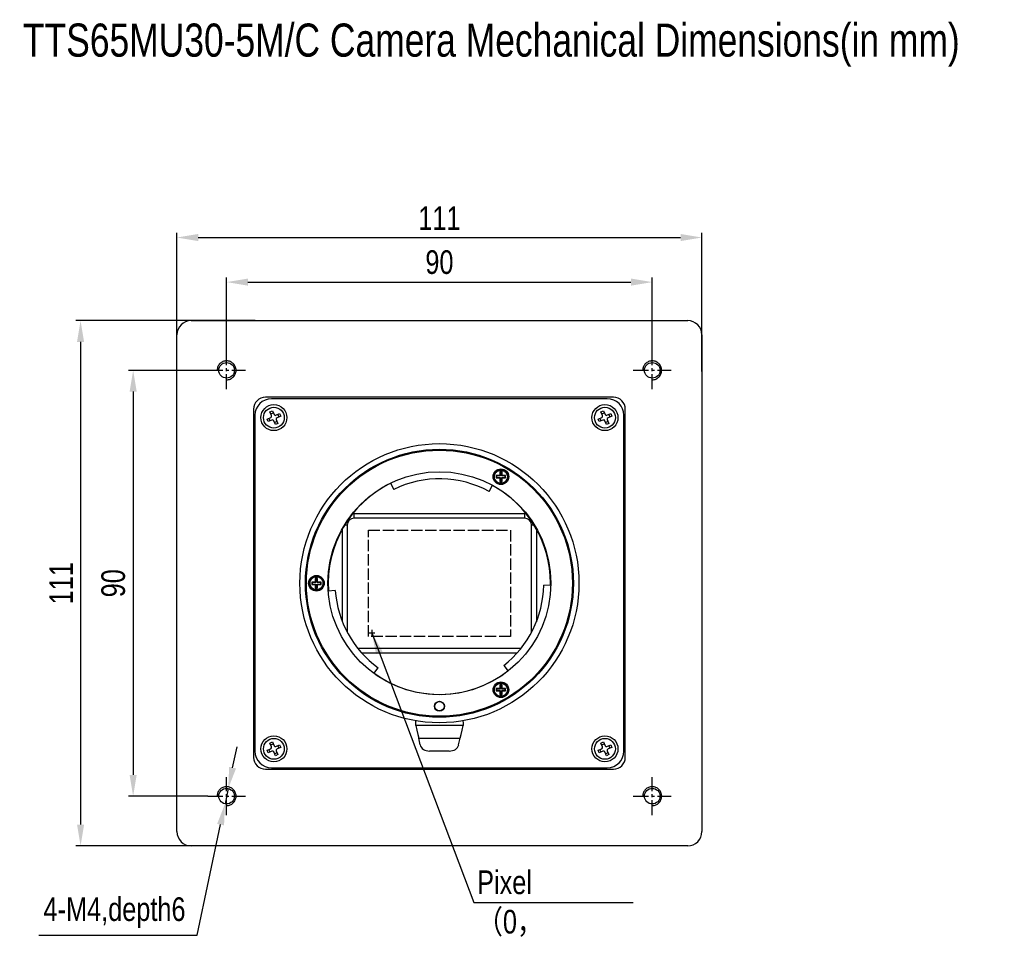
# Model space of a CAD drawing. Header units: millimetres. Extents: x 0 to 15005, y 0 to 1554.
# Tile 2 of 9: x 14469 to 14677, y 1361 to 1554. Entities that reach past the tile are written whole.
import ezdxf

# ---------------------------------------------------------------- set-up
doc = ezdxf.new("R2010")
doc.units = ezdxf.units.MM
for name, pattern in [('ACAD_ISO02W100', [15, 12, -3]), ('CENTER', [50.8, 31.75, -6.35, 6.35, -6.35]), ('CENTER2', [28.575, 19.05, -3.175, 3.175, -3.175])]:
    doc.linetypes.add(name, pattern=pattern)
doc.layers.get('0').update_dxf_attribs({"lineweight": 15})
for name, color, linetype, lineweight in [('粗实线', 7, 'Continuous', 50), ('细实线', 3, 'Continuous', 25), ('细点画线', 1, 'CENTER2', 25), ('细虚线', 2, 'ACAD_ISO02W100', 25)]:
    doc.layers.add(name, color=color, linetype=linetype, lineweight=lineweight)
doc.styles.add('iTek', font='txt', dxfattribs={"width": 0.8, "height": 5})
doc.dimstyles.new('iTek', dxfattribs={"dimscale": 0, "dimtxt": 5, "dimasz": 4.5, "dimexe": 1, "dimexo": 0, "dimgap": 1.5, "dimtad": 1, "dimtoh": 1, "dimdsep": 46, "dimtxsty": 'iTek', "dimcen": 4, "dimclrd": 256, "dimclre": 256, "dimclrt": 256, "dimazin": 2, "dimtfac": 1, "dimtmove": 0, "dimatfit": 3, "dimfxl": 1, "dimlwd": -1, "dimlwe": -1, "dimarcsym": 0})

# ---------------------------------------------------------------- blocks, each defined once
blk = doc.blocks.new('*D117')
at = {"layer": 'Defpoints', "color": 0, "linetype": 'CENTER'}
for p in [(14603.02, 1498.72), (14513.02, 1484.07), (14603.02, 1484.07)]:
    blk.add_point(p, dxfattribs=at)
at = {"layer": '细实线'}
for p, q in [((14513.02, 1484.07), (14513.02, 1499.72)), ((14603.02, 1484.07), (14603.02, 1499.72)), ((14517.52, 1498.72), (14598.52, 1498.72))]:
    blk.add_line(p, q, dxfattribs=at)
at = {"layer": '细实线', "linetype": 'CENTER'}
for points in [[(14517.52, 1499.47), (14517.52, 1497.97), (14513.02, 1498.72)], [(14598.52, 1499.47), (14598.52, 1497.97), (14603.02, 1498.72)]]:
    blk.add_solid(points, dxfattribs=at)
at = {"layer": '细实线', "linetype": 'CENTER', "insert": (14558.02, 1502.91), "char_height": 5, "attachment_point": 5, "style": 'iTek'}
blk.add_mtext('90', dxfattribs=at)
blk = doc.blocks.new('*D118')
at = {"layer": 'Defpoints', "color": 0, "linetype": 'CENTER'}
for p in [(14509.02, 1480.07), (14493.26, 1390.07), (14509.02, 1390.07)]:
    blk.add_point(p, dxfattribs=at)
at = {"layer": '细实线'}
for p, q in [((14509.02, 1480.07), (14492.26, 1480.07)), ((14493.26, 1475.57), (14493.26, 1394.57)), ((14509.02, 1390.07), (14492.26, 1390.07))]:
    blk.add_line(p, q, dxfattribs=at)
at = {"layer": '细实线', "linetype": 'CENTER'}
for points in [[(14492.51, 1475.57), (14494.01, 1475.57), (14493.26, 1480.07)], [(14492.51, 1394.57), (14494.01, 1394.57), (14493.26, 1390.07)]]:
    blk.add_solid(points, dxfattribs=at)
at = {"layer": '细实线', "linetype": 'CENTER', "insert": (14489.07, 1435.07), "char_height": 5, "attachment_point": 5, "rotation": 90, "style": 'iTek'}
blk.add_mtext('90', dxfattribs=at)
blk = doc.blocks.new('*D119')
at = {"layer": 'Defpoints', "color": 0, "linetype": 'CENTER'}
for p in [(14613.52, 1508.14), (14502.52, 1483.73), (14613.52, 1479.83)]:
    blk.add_point(p, dxfattribs=at)
at = {"layer": '细实线'}
for p, q in [((14502.52, 1483.73), (14502.52, 1509.14)), ((14507.02, 1508.14), (14609.02, 1508.14)), ((14613.52, 1479.83), (14613.52, 1509.14))]:
    blk.add_line(p, q, dxfattribs=at)
at = {"layer": '细实线', "linetype": 'CENTER'}
for points in [[(14507.02, 1508.89), (14507.02, 1507.39), (14502.52, 1508.14)], [(14609.02, 1508.89), (14609.02, 1507.39), (14613.52, 1508.14)]]:
    blk.add_solid(points, dxfattribs=at)
at = {"layer": '细实线', "linetype": 'CENTER', "insert": (14558.02, 1512.23), "char_height": 5, "attachment_point": 5, "style": 'iTek'}
blk.add_mtext('111', dxfattribs=at)
blk = doc.blocks.new('*D120')
at = {"layer": 'Defpoints', "color": 0, "linetype": 'CENTER'}
for p in [(14519.03, 1490.57), (14482.14, 1379.57), (14509.79, 1379.57)]:
    blk.add_point(p, dxfattribs=at)
at = {"layer": '细实线'}
for p, q in [((14519.03, 1490.57), (14481.14, 1490.57)), ((14482.14, 1486.07), (14482.14, 1384.07)), ((14509.79, 1379.57), (14481.14, 1379.57))]:
    blk.add_line(p, q, dxfattribs=at)
at = {"layer": '细实线', "linetype": 'CENTER'}
for points in [[(14481.39, 1486.07), (14482.89, 1486.07), (14482.14, 1490.57)], [(14481.39, 1384.07), (14482.89, 1384.07), (14482.14, 1379.57)]]:
    blk.add_solid(points, dxfattribs=at)
at = {"layer": '细实线', "linetype": 'CENTER', "insert": (14478.05, 1435.07), "char_height": 5, "attachment_point": 5, "rotation": 90, "style": 'iTek'}
blk.add_mtext('111', dxfattribs=at)
blk = doc.blocks.new('*D106')
at = {"layer": 'Defpoints', "color": 0, "linetype": 'CENTER'}
for p in [(14513.36, 1391.69), (14512.68, 1388.46)]:
    blk.add_point(p, dxfattribs=at)
at = {"layer": '细实线'}
for p, q in [((14514.29, 1396.09), (14515.22, 1400.49)), ((14513.36, 1391.69), (14512.68, 1388.46)), ((14506.81, 1360.66), (14511.75, 1384.06)), ((14473.33, 1360.66), (14506.81, 1360.66))]:
    blk.add_line(p, q, dxfattribs=at)
at = {"layer": '细实线', "linetype": 'CENTER'}
for points in [[(14513.56, 1396.25), (14515.02, 1395.94), (14513.36, 1391.69)], [(14511.02, 1384.21), (14512.48, 1383.9), (14512.68, 1388.46)]]:
    blk.add_solid(points, dxfattribs=at)
at = {"layer": '细实线', "linetype": 'CENTER', "insert": (14489.32, 1365.44), "char_height": 5, "attachment_point": 5, "style": 'iTek'}
blk.add_mtext('4-M4,depth6', dxfattribs=at)

msp = doc.modelspace()

# ---------------------------------------------------------------- linework, layer by layer
at = {"color": 7, "linetype": 'Continuous', "lineweight": 30}
for p, q in [((14505.52, 1490.573), (14610.52, 1490.573)), ((14502.52, 1382.573), (14502.52, 1487.573)), ((14613.52, 1487.573), (14613.52, 1382.573)), ((14594.82, 1474.373), (14521.22, 1474.373)), ((14593.52, 1474.073), (14522.52, 1474.073)), ((14518.72, 1471.873), (14518.72, 1398.273)), ((14519.02, 1470.573), (14519.02, 1399.573)), ((14521.574, 1469.765), (14522.363, 1470.106)), ((14522.201, 1469.404), (14521.971, 1469.937)), ((14522.179, 1471.29), (14522.712, 1471.52)), ((14522.52, 1470.5), (14522.179, 1471.29)), ((14522.351, 1470.892), (14522.883, 1471.122)), ((14522.712, 1471.52), (14523.052, 1470.73)), ((14523.447, 1470.574), (14524.236, 1470.914)), ((14524.466, 1470.382), (14523.677, 1470.041)), ((14523.839, 1470.743), (14524.069, 1470.21)), ((14524.236, 1470.914), (14524.466, 1470.382)), ((14591.574, 1469.765), (14592.363, 1470.106)), ((14592.201, 1469.404), (14591.971, 1469.937)), ((14592.179, 1471.29), (14592.712, 1471.52)), ((14592.52, 1470.5), (14592.179, 1471.29)), ((14592.351, 1470.892), (14592.883, 1471.122)), ((14592.712, 1471.52), (14593.052, 1470.73)), ((14593.447, 1470.574), (14594.236, 1470.914)), ((14594.466, 1470.382), (14593.677, 1470.041)), ((14593.839, 1470.743), (14594.069, 1470.21)), ((14594.236, 1470.914), (14594.466, 1470.382)), ((14597.02, 1399.573), (14597.02, 1470.573)), ((14597.32, 1398.273), (14597.32, 1471.873)), ((14521.804, 1469.233), (14521.574, 1469.765)), ((14522.593, 1469.573), (14521.804, 1469.233)), ((14523.328, 1468.627), (14522.987, 1469.417)), ((14523.689, 1469.255), (14523.157, 1469.025)), ((14523.861, 1468.857), (14523.328, 1468.627)), ((14523.52, 1469.647), (14523.861, 1468.857)), ((14591.804, 1469.233), (14591.574, 1469.765)), ((14592.593, 1469.573), (14591.804, 1469.233)), ((14593.328, 1468.627), (14592.987, 1469.417)), ((14593.689, 1469.255), (14593.157, 1469.025)), ((14593.861, 1468.857), (14593.328, 1468.627)), ((14593.52, 1469.647), (14593.861, 1468.857)), ((14570.77, 1457.84), (14570.02, 1457.84)), ((14570.02, 1457.84), (14570.02, 1457.34)), ((14570.02, 1457.84), (14570.108, 1457.752)), ((14570.02, 1457.34), (14570.108, 1457.428)), ((14570.108, 1457.752), (14570.108, 1457.428)), ((14570.858, 1457.752), (14570.108, 1457.752)), ((14570.108, 1457.428), (14570.858, 1457.428)), ((14570.77, 1458.59), (14570.77, 1457.84)), ((14571.27, 1458.59), (14570.77, 1458.59)), ((14570.77, 1458.59), (14570.858, 1458.502)), ((14570.858, 1457.752), (14570.77, 1457.84)), ((14570.77, 1457.34), (14570.858, 1457.428)), ((14570.858, 1458.502), (14570.858, 1457.752)), ((14571.182, 1458.502), (14570.858, 1458.502)), ((14570.858, 1457.428), (14570.858, 1456.678)), ((14571.27, 1458.59), (14571.182, 1458.502)), ((14571.182, 1457.752), (14571.182, 1458.502)), ((14571.27, 1457.84), (14571.182, 1457.752)), ((14571.932, 1457.752), (14571.182, 1457.752)), ((14571.182, 1456.678), (14571.182, 1457.428)), ((14571.27, 1457.34), (14571.182, 1457.428)), ((14571.182, 1457.428), (14571.932, 1457.428)), ((14571.27, 1457.84), (14571.27, 1458.59)), ((14572.02, 1457.84), (14571.27, 1457.84)), ((14572.02, 1457.84), (14571.932, 1457.752)), ((14571.932, 1457.428), (14571.932, 1457.752)), ((14572.02, 1457.34), (14571.932, 1457.428)), ((14572.02, 1457.34), (14572.02, 1457.84)), ((14547.69, 1456.254), (14548.347, 1454.905)), ((14568.548, 1454.465), (14569.264, 1455.783)), ((14570.02, 1457.34), (14570.77, 1457.34)), ((14570.77, 1457.34), (14570.77, 1456.59)), ((14570.77, 1456.59), (14570.858, 1456.678)), ((14570.77, 1456.59), (14571.27, 1456.59)), ((14570.858, 1456.678), (14571.182, 1456.678)), ((14571.27, 1456.59), (14571.182, 1456.678)), ((14571.27, 1456.59), (14571.27, 1457.34)), ((14571.27, 1457.34), (14572.02, 1457.34)), ((14539.71, 1449.804), (14540.02, 1449.823)), ((14540.02, 1449.823), (14576.02, 1449.823)), ((14576.02, 1449.823), (14576.33, 1449.804)), ((14538.52, 1447.323), (14538.52, 1424.748)), ((14576.02, 1448.823), (14540.02, 1448.823)), ((14577.52, 1424.748), (14577.52, 1447.323)), ((14537.52, 1426.912), (14537.52, 1446.563)), ((14578.52, 1446.563), (14578.52, 1426.912)), ((14531.77, 1435.323), (14531.02, 1435.323)), ((14531.02, 1435.323), (14531.02, 1434.823)), ((14531.02, 1435.323), (14531.108, 1435.235)), ((14531.02, 1434.823), (14531.108, 1434.912)), ((14531.02, 1434.823), (14531.77, 1434.823)), ((14531.108, 1435.235), (14531.108, 1434.912)), ((14531.858, 1435.235), (14531.108, 1435.235)), ((14531.108, 1434.912), (14531.858, 1434.912)), ((14531.77, 1436.073), (14531.77, 1435.323)), ((14532.27, 1436.073), (14531.77, 1436.073)), ((14531.77, 1436.073), (14531.858, 1435.985)), ((14531.858, 1435.235), (14531.77, 1435.323)), ((14531.77, 1434.823), (14531.858, 1434.912)), ((14531.77, 1434.823), (14531.77, 1434.073)), ((14532.182, 1435.985), (14531.858, 1435.985)), ((14531.858, 1435.985), (14531.858, 1435.235)), ((14531.858, 1434.912), (14531.858, 1434.162)), ((14532.27, 1436.073), (14532.182, 1435.985)), ((14532.182, 1435.235), (14532.182, 1435.985)), ((14532.27, 1435.323), (14532.182, 1435.235)), ((14532.932, 1435.235), (14532.182, 1435.235)), ((14532.27, 1434.823), (14532.182, 1434.912)), ((14532.182, 1434.912), (14532.932, 1434.912)), ((14532.182, 1434.162), (14532.182, 1434.912)), ((14532.27, 1435.323), (14532.27, 1436.073)), ((14533.02, 1435.323), (14532.27, 1435.323)), ((14532.27, 1434.073), (14532.27, 1434.823)), ((14532.27, 1434.823), (14533.02, 1434.823)), ((14533.02, 1435.323), (14532.932, 1435.235)), ((14532.932, 1434.912), (14532.932, 1435.235)), ((14533.02, 1434.823), (14532.932, 1434.912)), ((14533.02, 1434.823), (14533.02, 1435.323)), ((14581.581, 1434.621), (14580.081, 1434.65)), ((14581.516, 1434.622), (14581.52, 1435.073)), ((14531.77, 1434.073), (14531.858, 1434.162)), ((14531.77, 1434.073), (14532.27, 1434.073)), ((14531.858, 1434.162), (14532.182, 1434.162)), ((14532.27, 1434.073), (14532.182, 1434.162)), ((14536.009, 1433.534), (14534.512, 1433.43)), ((14540.763, 1421.323), (14575.277, 1421.323)), ((14574.43, 1420.323), (14541.61, 1420.323)), ((14544.169, 1416.009), (14545.072, 1417.207)), ((14571.625, 1417.702), (14572.528, 1416.504)), ((14570.77, 1412.807), (14570.02, 1412.807)), ((14570.02, 1412.807), (14570.02, 1412.307)), ((14570.02, 1412.807), (14570.108, 1412.719)), ((14570.02, 1412.307), (14570.108, 1412.395)), ((14570.02, 1412.307), (14570.77, 1412.307)), ((14570.858, 1412.719), (14570.108, 1412.719)), ((14570.108, 1412.719), (14570.108, 1412.395)), ((14570.108, 1412.395), (14570.858, 1412.395)), ((14570.77, 1413.557), (14570.77, 1412.807)), ((14571.27, 1413.557), (14570.77, 1413.557)), ((14570.77, 1413.557), (14570.858, 1413.469)), ((14570.858, 1412.719), (14570.77, 1412.807)), ((14570.77, 1412.307), (14570.858, 1412.395)), ((14570.77, 1412.307), (14570.77, 1411.557)), ((14570.77, 1411.557), (14570.858, 1411.645)), ((14570.77, 1411.557), (14571.27, 1411.557)), ((14570.858, 1413.469), (14570.858, 1412.719)), ((14571.182, 1413.469), (14570.858, 1413.469)), ((14570.858, 1412.395), (14570.858, 1411.645)), ((14570.858, 1411.645), (14571.182, 1411.645)), ((14571.27, 1413.557), (14571.182, 1413.469)), ((14571.182, 1412.719), (14571.182, 1413.469)), ((14571.27, 1412.807), (14571.182, 1412.719)), ((14571.932, 1412.719), (14571.182, 1412.719)), ((14571.27, 1412.307), (14571.182, 1412.395)), ((14571.182, 1412.395), (14571.932, 1412.395)), ((14571.182, 1411.645), (14571.182, 1412.395)), ((14571.27, 1411.557), (14571.182, 1411.645)), ((14571.27, 1412.807), (14571.27, 1413.557)), ((14572.02, 1412.807), (14571.27, 1412.807)), ((14571.27, 1411.557), (14571.27, 1412.307)), ((14571.27, 1412.307), (14572.02, 1412.307)), ((14572.02, 1412.807), (14571.932, 1412.719)), ((14571.932, 1412.395), (14571.932, 1412.719)), ((14572.02, 1412.307), (14571.932, 1412.395)), ((14572.02, 1412.307), (14572.02, 1412.807)), ((14553.02, 1405.573), (14553.038, 1405.997)), ((14553.02, 1404.988), (14553.02, 1405.573)), ((14563.002, 1405.997), (14563.02, 1405.573)), ((14563.02, 1405.573), (14563.02, 1404.988)), ((14522.179, 1401.29), (14522.712, 1401.52)), ((14522.52, 1400.5), (14522.179, 1401.29)), ((14522.712, 1401.52), (14523.052, 1400.73)), ((14553.952, 1400.914), (14553.631, 1402.319)), ((14562.088, 1400.914), (14562.409, 1402.319)), ((14592.179, 1401.29), (14592.712, 1401.52)), ((14592.52, 1400.5), (14592.179, 1401.29)), ((14592.712, 1401.52), (14593.052, 1400.73)), ((14521.574, 1399.765), (14522.363, 1400.106)), ((14521.804, 1399.233), (14521.574, 1399.765)), ((14522.593, 1399.573), (14521.804, 1399.233)), ((14522.201, 1399.404), (14521.971, 1399.937)), ((14522.351, 1400.892), (14522.883, 1401.122)), ((14523.328, 1398.627), (14522.987, 1399.417)), ((14523.689, 1399.255), (14523.157, 1399.025)), ((14523.447, 1400.574), (14524.236, 1400.914)), ((14523.52, 1399.647), (14523.861, 1398.857)), ((14524.466, 1400.382), (14523.677, 1400.041)), ((14523.839, 1400.743), (14524.069, 1400.21)), ((14524.236, 1400.914), (14524.466, 1400.382)), ((14560.103, 1399.593), (14555.937, 1399.593)), ((14591.574, 1399.765), (14592.363, 1400.106)), ((14591.804, 1399.233), (14591.574, 1399.765)), ((14592.593, 1399.573), (14591.804, 1399.233)), ((14592.201, 1399.404), (14591.971, 1399.937)), ((14592.351, 1400.892), (14592.883, 1401.122)), ((14593.328, 1398.627), (14592.987, 1399.417)), ((14593.689, 1399.255), (14593.157, 1399.025)), ((14593.447, 1400.574), (14594.236, 1400.914)), ((14593.52, 1399.647), (14593.861, 1398.857)), ((14594.466, 1400.382), (14593.677, 1400.041)), ((14593.839, 1400.743), (14594.069, 1400.21)), ((14594.236, 1400.914), (14594.466, 1400.382)), ((14523.861, 1398.857), (14523.328, 1398.627)), ((14593.861, 1398.857), (14593.328, 1398.627)), ((14521.22, 1395.773), (14594.82, 1395.773)), ((14522.52, 1396.073), (14593.52, 1396.073)), ((14610.52, 1379.573), (14505.52, 1379.573))]:
    msp.add_line(p, q, dxfattribs=at)
at = {"color": 7, "linetype": 'Continuous', "lineweight": 30, "flags": 128}
for points in [[(14553.02, 1404.988), (14553.236, 1404.043), (14553.443, 1403.139), (14553.631, 1402.319)], [(14562.409, 1402.319), (14562.597, 1403.139), (14562.804, 1404.043), (14563.02, 1404.988)]]:
    msp.add_lwpolyline(points, dxfattribs=at)
at = {"color": 7, "linetype": 'Continuous', "lineweight": 30}
for centre, radius in [((14513.02, 1480.073), 1.65), ((14603.02, 1480.073), 1.65), ((14523.02, 1470.073), 2.75), ((14523.02, 1470.073), 2.2), ((14593.02, 1470.073), 2.75), ((14593.02, 1470.073), 2.2), ((14558.02, 1435.073), 29.5), ((14558.02, 1435.073), 28.325), ((14558.02, 1435.073), 28.125), ((14558.02, 1435.073), 23.565), ((14571.02, 1457.59), 1.65), ((14571.02, 1457.59), 1.459), ((14532.02, 1435.073), 1.65), ((14532.02, 1435.073), 1.459), ((14571.02, 1412.557), 1.65), ((14571.02, 1412.557), 1.459), ((14558.02, 1409.073), 1.05), ((14558.02, 1409.073), 1), ((14523.02, 1400.073), 2.75), ((14523.02, 1400.073), 2.2), ((14593.02, 1400.073), 2.75), ((14593.02, 1400.073), 2.2), ((14513.02, 1390.073), 1.65), ((14603.02, 1390.073), 1.65)]:
    msp.add_circle(centre, radius, dxfattribs=at)
for centre, radius, start, end in [((14505.52, 1487.573), 3, 90, 180), ((14610.52, 1487.573), 3, 0, 90), ((14521.22, 1471.873), 2.5, 90, 180), ((14522.52, 1470.573), 3.5, 90, 180), ((14593.52, 1470.573), 3.5, 0, 90), ((14594.82, 1471.873), 2.5, 0, 90), ((14522.244, 1470.381), 0.3, 293.34717, 23.34717), ((14523.328, 1470.849), 0.3, 203.34717, 293.34717), ((14523.795, 1469.766), 0.3, 113.34717, 203.34717), ((14592.244, 1470.381), 0.3, 293.34717, 23.34717), ((14593.328, 1470.849), 0.3, 203.34717, 293.34717), ((14593.795, 1469.766), 0.3, 113.34717, 203.34717), ((14522.712, 1469.298), 0.3, 23.34717, 113.34717), ((14592.712, 1469.298), 0.3, 23.34717, 113.34717), ((14558.02, 1435.073), 23.5, 116, 184), ((14558.02, 1435.073), 22.065, 61.5, 116), ((14558.02, 1435.073), 23.5, 0, 61.5), ((14540.02, 1447.323), 1.5, 90, 180), ((14576.02, 1447.323), 1.5, 0, 90), ((14558.02, 1435.073), 22.065, 308.06799, 358.9), ((14558.02, 1435.073), 22.065, 184, 234.06799), ((14558.02, 1435.073), 23.5, 234.00277, 308.00277), ((14522.52, 1399.573), 3.5, 180, 270), ((14522.244, 1400.381), 0.3, 293.34717, 23.34717), ((14522.712, 1399.298), 0.3, 23.34717, 113.34717), ((14523.328, 1400.849), 0.3, 203.34717, 293.34717), ((14523.795, 1399.766), 0.3, 113.34717, 203.34717), ((14592.244, 1400.381), 0.3, 293.34717, 23.34717), ((14592.712, 1399.298), 0.3, 23.34717, 113.34717), ((14593.328, 1400.849), 0.3, 203.34717, 293.34717), ((14593.795, 1399.766), 0.3, 113.34717, 203.34717), ((14593.52, 1399.573), 3.5, 270, 0), ((14521.22, 1398.273), 2.5, 180, 270), ((14594.82, 1398.273), 2.5, 270, 0), ((14505.52, 1382.573), 3, 180, 270), ((14610.52, 1382.573), 3, 270, 0)]:
    msp.add_arc(centre, radius, start, end, dxfattribs=at)
for centre, start_param, end_param in [((14555.937, 1401.203), 3.3220863, 4.712389), ((14560.103, 1401.203), 4.712389, 6.1026917)]:
    msp.add_ellipse(centre, major_axis=(2.018, 0), ratio=0.7977453, start_param=start_param, end_param=end_param, dxfattribs=at)
at = {"layer": '粗实线', "lineweight": 30}
for p, q in [((14505.52, 1490.573), (14610.52, 1490.573)), ((14502.52, 1382.573), (14502.52, 1487.573)), ((14613.52, 1487.573), (14613.52, 1382.573)), ((14594.82, 1474.373), (14521.22, 1474.373)), ((14593.52, 1474.073), (14522.52, 1474.073)), ((14518.72, 1471.873), (14518.72, 1398.273)), ((14519.02, 1470.573), (14519.02, 1399.573)), ((14521.574, 1469.765), (14522.363, 1470.106)), ((14522.201, 1469.404), (14521.971, 1469.937)), ((14522.179, 1471.29), (14522.712, 1471.52)), ((14522.52, 1470.5), (14522.179, 1471.29)), ((14522.351, 1470.892), (14522.883, 1471.122)), ((14522.712, 1471.52), (14523.052, 1470.73)), ((14523.447, 1470.574), (14524.236, 1470.914)), ((14524.466, 1470.382), (14523.677, 1470.041)), ((14523.839, 1470.743), (14524.069, 1470.21)), ((14524.236, 1470.914), (14524.466, 1470.382)), ((14591.574, 1469.765), (14592.363, 1470.106)), ((14592.201, 1469.404), (14591.971, 1469.937)), ((14592.179, 1471.29), (14592.712, 1471.52)), ((14592.52, 1470.5), (14592.179, 1471.29)), ((14592.351, 1470.892), (14592.883, 1471.122)), ((14592.712, 1471.52), (14593.052, 1470.73)), ((14593.447, 1470.574), (14594.236, 1470.914)), ((14594.466, 1470.382), (14593.677, 1470.041)), ((14593.839, 1470.743), (14594.069, 1470.21)), ((14594.236, 1470.914), (14594.466, 1470.382)), ((14597.02, 1399.573), (14597.02, 1470.573)), ((14597.32, 1398.273), (14597.32, 1471.873)), ((14521.804, 1469.233), (14521.574, 1469.765)), ((14522.593, 1469.573), (14521.804, 1469.233)), ((14523.328, 1468.627), (14522.987, 1469.417)), ((14523.689, 1469.255), (14523.157, 1469.025)), ((14523.861, 1468.857), (14523.328, 1468.627)), ((14523.52, 1469.647), (14523.861, 1468.857)), ((14591.804, 1469.233), (14591.574, 1469.765)), ((14592.593, 1469.573), (14591.804, 1469.233)), ((14593.328, 1468.627), (14592.987, 1469.417)), ((14593.689, 1469.255), (14593.157, 1469.025)), ((14593.861, 1468.857), (14593.328, 1468.627)), ((14593.52, 1469.647), (14593.861, 1468.857)), ((14570.77, 1457.84), (14570.02, 1457.84)), ((14570.02, 1457.84), (14570.02, 1457.34)), ((14570.02, 1457.84), (14570.108, 1457.752)), ((14570.02, 1457.34), (14570.108, 1457.428)), ((14570.858, 1457.752), (14570.108, 1457.752)), ((14570.108, 1457.752), (14570.108, 1457.428)), ((14570.108, 1457.428), (14570.858, 1457.428)), ((14570.77, 1458.59), (14570.77, 1457.84)), ((14571.27, 1458.59), (14570.77, 1458.59)), ((14570.77, 1458.59), (14570.858, 1458.502)), ((14570.858, 1457.752), (14570.77, 1457.84)), ((14570.77, 1457.34), (14570.858, 1457.428)), ((14571.182, 1458.502), (14570.858, 1458.502)), ((14570.858, 1458.502), (14570.858, 1457.752)), ((14570.858, 1457.428), (14570.858, 1456.678)), ((14571.27, 1458.59), (14571.182, 1458.502)), ((14571.182, 1457.752), (14571.182, 1458.502)), ((14571.27, 1457.84), (14571.182, 1457.752)), ((14571.932, 1457.752), (14571.182, 1457.752)), ((14571.27, 1457.34), (14571.182, 1457.428)), ((14571.182, 1457.428), (14571.932, 1457.428)), ((14571.182, 1456.678), (14571.182, 1457.428)), ((14571.27, 1457.84), (14571.27, 1458.59)), ((14572.02, 1457.84), (14571.27, 1457.84)), ((14572.02, 1457.84), (14571.932, 1457.752)), ((14571.932, 1457.428), (14571.932, 1457.752)), ((14572.02, 1457.34), (14571.932, 1457.428)), ((14572.02, 1457.34), (14572.02, 1457.84)), ((14547.69, 1456.254), (14548.347, 1454.905)), ((14568.548, 1454.465), (14569.264, 1455.783)), ((14570.02, 1457.34), (14570.77, 1457.34)), ((14570.77, 1457.34), (14570.77, 1456.59)), ((14570.77, 1456.59), (14570.858, 1456.678)), ((14570.77, 1456.59), (14571.27, 1456.59)), ((14570.858, 1456.678), (14571.182, 1456.678)), ((14571.27, 1456.59), (14571.182, 1456.678)), ((14571.27, 1456.59), (14571.27, 1457.34)), ((14571.27, 1457.34), (14572.02, 1457.34)), ((14539.71, 1449.804), (14540.02, 1449.823)), ((14540.02, 1449.823), (14576.02, 1449.823)), ((14540.02, 1448.823), (14540.02, 1449.823)), ((14576.02, 1449.823), (14576.33, 1449.804)), ((14576.02, 1449.823), (14576.02, 1448.823)), ((14538.52, 1447.323), (14537.965, 1447.323)), ((14538.52, 1447.323), (14538.52, 1424.748)), ((14576.02, 1448.823), (14540.02, 1448.823)), ((14577.52, 1424.748), (14577.52, 1447.323)), ((14578.075, 1447.323), (14577.52, 1447.323)), ((14537.52, 1426.912), (14537.52, 1446.563)), ((14578.52, 1446.563), (14578.52, 1426.912)), ((14531.77, 1435.323), (14531.02, 1435.323)), ((14531.02, 1435.323), (14531.02, 1434.823)), ((14531.02, 1435.323), (14531.108, 1435.235)), ((14531.02, 1434.823), (14531.108, 1434.912)), ((14531.02, 1434.823), (14531.77, 1434.823)), ((14531.858, 1435.235), (14531.108, 1435.235)), ((14531.108, 1435.235), (14531.108, 1434.912)), ((14531.108, 1434.912), (14531.858, 1434.912)), ((14531.77, 1436.073), (14531.77, 1435.323)), ((14532.27, 1436.073), (14531.77, 1436.073)), ((14531.77, 1436.073), (14531.858, 1435.985)), ((14531.858, 1435.235), (14531.77, 1435.323)), ((14531.77, 1434.823), (14531.858, 1434.912)), ((14531.77, 1434.823), (14531.77, 1434.073)), ((14531.858, 1435.985), (14531.858, 1435.235)), ((14532.182, 1435.985), (14531.858, 1435.985)), ((14531.858, 1434.912), (14531.858, 1434.162)), ((14532.27, 1436.073), (14532.182, 1435.985)), ((14532.182, 1435.235), (14532.182, 1435.985)), ((14532.27, 1435.323), (14532.182, 1435.235)), ((14532.932, 1435.235), (14532.182, 1435.235)), ((14532.27, 1434.823), (14532.182, 1434.912)), ((14532.182, 1434.912), (14532.932, 1434.912)), ((14532.182, 1434.162), (14532.182, 1434.912)), ((14532.27, 1435.323), (14532.27, 1436.073)), ((14533.02, 1435.323), (14532.27, 1435.323)), ((14532.27, 1434.073), (14532.27, 1434.823)), ((14532.27, 1434.823), (14533.02, 1434.823)), ((14533.02, 1435.323), (14532.932, 1435.235)), ((14532.932, 1434.912), (14532.932, 1435.235)), ((14533.02, 1434.823), (14532.932, 1434.912)), ((14533.02, 1434.823), (14533.02, 1435.323)), ((14581.581, 1434.621), (14580.081, 1434.65)), ((14581.516, 1434.622), (14581.52, 1435.073)), ((14531.77, 1434.073), (14531.858, 1434.162)), ((14531.77, 1434.073), (14532.27, 1434.073)), ((14531.858, 1434.162), (14532.182, 1434.162)), ((14532.27, 1434.073), (14532.182, 1434.162)), ((14536.009, 1433.534), (14534.512, 1433.43)), ((14540.763, 1421.323), (14575.277, 1421.323)), ((14574.43, 1420.323), (14541.61, 1420.323)), ((14544.169, 1416.009), (14545.072, 1417.207)), ((14571.625, 1417.702), (14572.528, 1416.504)), ((14570.77, 1412.807), (14570.02, 1412.807)), ((14570.02, 1412.807), (14570.02, 1412.307)), ((14570.02, 1412.807), (14570.108, 1412.719)), ((14570.02, 1412.307), (14570.108, 1412.395)), ((14570.02, 1412.307), (14570.77, 1412.307)), ((14570.858, 1412.719), (14570.108, 1412.719)), ((14570.108, 1412.719), (14570.108, 1412.395)), ((14570.108, 1412.395), (14570.858, 1412.395)), ((14570.77, 1413.557), (14570.77, 1412.807)), ((14571.27, 1413.557), (14570.77, 1413.557)), ((14570.77, 1413.557), (14570.858, 1413.469)), ((14570.858, 1412.719), (14570.77, 1412.807)), ((14570.77, 1412.307), (14570.858, 1412.395)), ((14570.77, 1412.307), (14570.77, 1411.557)), ((14570.77, 1411.557), (14570.858, 1411.645)), ((14570.77, 1411.557), (14571.27, 1411.557)), ((14571.182, 1413.469), (14570.858, 1413.469)), ((14570.858, 1413.469), (14570.858, 1412.719)), ((14570.858, 1412.395), (14570.858, 1411.645)), ((14570.858, 1411.645), (14571.182, 1411.645)), ((14571.27, 1413.557), (14571.182, 1413.469)), ((14571.182, 1412.719), (14571.182, 1413.469)), ((14571.27, 1412.807), (14571.182, 1412.719)), ((14571.932, 1412.719), (14571.182, 1412.719)), ((14571.27, 1412.307), (14571.182, 1412.395)), ((14571.182, 1412.395), (14571.932, 1412.395)), ((14571.182, 1411.645), (14571.182, 1412.395)), ((14571.27, 1411.557), (14571.182, 1411.645)), ((14571.27, 1412.807), (14571.27, 1413.557)), ((14572.02, 1412.807), (14571.27, 1412.807)), ((14571.27, 1411.557), (14571.27, 1412.307)), ((14571.27, 1412.307), (14572.02, 1412.307)), ((14572.02, 1412.807), (14571.932, 1412.719)), ((14571.932, 1412.395), (14571.932, 1412.719)), ((14572.02, 1412.307), (14571.932, 1412.395)), ((14572.02, 1412.307), (14572.02, 1412.807)), ((14553.02, 1405.573), (14553.038, 1405.997)), ((14553.02, 1404.988), (14553.02, 1405.573)), ((14563.002, 1405.997), (14563.02, 1405.573)), ((14563.02, 1405.573), (14563.02, 1404.988)), ((14563.02, 1404.988), (14553.02, 1404.988)), ((14522.179, 1401.29), (14522.712, 1401.52)), ((14522.52, 1400.5), (14522.179, 1401.29)), ((14522.712, 1401.52), (14523.052, 1400.73)), ((14553.631, 1402.319), (14562.409, 1402.319)), ((14553.952, 1400.914), (14553.631, 1402.319)), ((14562.088, 1400.914), (14562.409, 1402.319)), ((14592.179, 1401.29), (14592.712, 1401.52)), ((14592.52, 1400.5), (14592.179, 1401.29)), ((14592.712, 1401.52), (14593.052, 1400.73)), ((14521.574, 1399.765), (14522.363, 1400.106)), ((14521.804, 1399.233), (14521.574, 1399.765)), ((14522.593, 1399.573), (14521.804, 1399.233)), ((14522.201, 1399.404), (14521.971, 1399.937)), ((14522.351, 1400.892), (14522.883, 1401.122)), ((14523.328, 1398.627), (14522.987, 1399.417)), ((14523.689, 1399.255), (14523.157, 1399.025)), ((14523.447, 1400.574), (14524.236, 1400.914)), ((14523.52, 1399.647), (14523.861, 1398.857)), ((14524.466, 1400.382), (14523.677, 1400.041)), ((14523.839, 1400.743), (14524.069, 1400.21)), ((14524.236, 1400.914), (14524.466, 1400.382)), ((14560.103, 1399.593), (14555.937, 1399.593)), ((14591.574, 1399.765), (14592.363, 1400.106)), ((14591.804, 1399.233), (14591.574, 1399.765)), ((14592.593, 1399.573), (14591.804, 1399.233)), ((14592.201, 1399.404), (14591.971, 1399.937)), ((14592.351, 1400.892), (14592.883, 1401.122)), ((14593.328, 1398.627), (14592.987, 1399.417)), ((14593.689, 1399.255), (14593.157, 1399.025)), ((14593.447, 1400.574), (14594.236, 1400.914)), ((14593.52, 1399.647), (14593.861, 1398.857)), ((14594.466, 1400.382), (14593.677, 1400.041)), ((14593.839, 1400.743), (14594.069, 1400.21)), ((14594.236, 1400.914), (14594.466, 1400.382)), ((14523.861, 1398.857), (14523.328, 1398.627)), ((14593.861, 1398.857), (14593.328, 1398.627)), ((14521.22, 1395.773), (14594.82, 1395.773)), ((14522.52, 1396.073), (14593.52, 1396.073)), ((14610.52, 1379.573), (14505.52, 1379.573))]:
    msp.add_line(p, q, dxfattribs=at)
at = {"layer": '粗实线', "lineweight": 30, "flags": 128}
for points in [[(14553.02, 1404.988), (14553.236, 1404.043), (14553.443, 1403.139), (14553.631, 1402.319)], [(14562.409, 1402.319), (14562.597, 1403.139), (14562.804, 1404.043), (14563.02, 1404.988)]]:
    msp.add_lwpolyline(points, dxfattribs=at)
at = {"layer": '粗实线', "lineweight": 30}
for centre, radius in [((14513.02, 1480.073), 1.65), ((14603.02, 1480.073), 1.65), ((14523.02, 1470.073), 2.75), ((14523.02, 1470.073), 2.2), ((14593.02, 1470.073), 2.75), ((14593.02, 1470.073), 2.2), ((14558.02, 1435.073), 29.5), ((14558.02, 1435.073), 28.325), ((14558.02, 1435.073), 28.125), ((14558.02, 1435.073), 23.565), ((14571.02, 1457.59), 1.65), ((14571.02, 1457.59), 1.459), ((14532.02, 1435.073), 1.65), ((14532.02, 1435.073), 1.459), ((14571.02, 1412.557), 1.65), ((14571.02, 1412.557), 1.459), ((14558.02, 1409.073), 1.05), ((14558.02, 1409.073), 1), ((14523.02, 1400.073), 2.75), ((14523.02, 1400.073), 2.2), ((14593.02, 1400.073), 2.75), ((14593.02, 1400.073), 2.2), ((14513.02, 1390.073), 1.65), ((14603.02, 1390.073), 1.65)]:
    msp.add_circle(centre, radius, dxfattribs=at)
for centre, radius, start, end in [((14505.52, 1487.573), 3, 90, 180), ((14610.52, 1487.573), 3, 0, 90), ((14521.22, 1471.873), 2.5, 90, 180), ((14522.52, 1470.573), 3.5, 90, 180), ((14593.52, 1470.573), 3.5, 0, 90), ((14594.82, 1471.873), 2.5, 0, 90), ((14522.244, 1470.381), 0.3, 293.34717, 23.34717), ((14523.328, 1470.849), 0.3, 203.34717, 293.34717), ((14523.795, 1469.766), 0.3, 113.34717, 203.34717), ((14592.244, 1470.381), 0.3, 293.34717, 23.34717), ((14593.328, 1470.849), 0.3, 203.34717, 293.34717), ((14593.795, 1469.766), 0.3, 113.34717, 203.34717), ((14522.712, 1469.298), 0.3, 23.34717, 113.34717), ((14592.712, 1469.298), 0.3, 23.34717, 113.34717), ((14558.02, 1435.073), 23.5, 116, 184), ((14558.02, 1435.073), 22.065, 61.5, 116), ((14558.02, 1435.073), 23.5, 0, 61.5), ((14540.02, 1447.323), 1.5, 90, 180), ((14576.02, 1447.323), 1.5, 0, 90), ((14558.02, 1435.073), 22.065, 308.06799, 358.9), ((14558.02, 1435.073), 22.065, 184, 234.06799), ((14558.02, 1435.073), 23.5, 234.00277, 308.00277), ((14522.52, 1399.573), 3.5, 180, 270), ((14522.244, 1400.381), 0.3, 293.34717, 23.34717), ((14522.712, 1399.298), 0.3, 23.34717, 113.34717), ((14523.328, 1400.849), 0.3, 203.34717, 293.34717), ((14523.795, 1399.766), 0.3, 113.34717, 203.34717), ((14592.244, 1400.381), 0.3, 293.34717, 23.34717), ((14592.712, 1399.298), 0.3, 23.34717, 113.34717), ((14593.328, 1400.849), 0.3, 203.34717, 293.34717), ((14593.795, 1399.766), 0.3, 113.34717, 203.34717), ((14593.52, 1399.573), 3.5, 270, 0), ((14521.22, 1398.273), 2.5, 180, 270), ((14594.82, 1398.273), 2.5, 270, 0), ((14505.52, 1382.573), 3, 180, 270), ((14610.52, 1382.573), 3, 270, 0)]:
    msp.add_arc(centre, radius, start, end, dxfattribs=at)
for centre, start_param, end_param in [((14555.937, 1401.203), 3.3220863, 4.712389), ((14560.103, 1401.203), 4.712389, 6.1026917)]:
    msp.add_ellipse(centre, major_axis=(2.018, 0), ratio=0.7977453, start_param=start_param, end_param=end_param, dxfattribs=at)
for points, knots in [([(14569.661, 1457.59), (14569.68, 1457.761), (14569.708, 1458.025), (14569.877, 1458.341), (14570.052, 1458.557), (14570.269, 1458.734), (14570.585, 1458.898), (14571.02, 1458.982), (14571.454, 1458.898), (14571.771, 1458.734), (14571.987, 1458.557), (14572.163, 1458.341), (14572.332, 1458.025), (14572.36, 1457.761), (14572.379, 1457.59)], [0, 0, 0, 0, 0.1197213, 0.1847976, 0.25, 0.3150761, 0.3802787, 0.5, 0.6197213, 0.6847976, 0.7499996, 0.8150761, 0.8802787, 1, 1, 1, 1]), ([(14572.379, 1457.59), (14572.36, 1457.419), (14572.332, 1457.156), (14572.163, 1456.839), (14571.987, 1456.623), (14571.771, 1456.446), (14571.455, 1456.282), (14571.02, 1456.199), (14570.585, 1456.282), (14570.269, 1456.446), (14570.053, 1456.623), (14569.877, 1456.839), (14569.708, 1457.155), (14569.68, 1457.419), (14569.661, 1457.59)], [0, 0, 0, 0, 0.1197213, 0.1847976, 0.2499999, 0.315076, 0.3802786, 0.5, 0.6197213, 0.6847976, 0.7500002, 0.8150761, 0.8802787, 1, 1, 1, 1]), ([(14530.661, 1435.073), (14530.68, 1435.244), (14530.708, 1435.508), (14530.877, 1435.825), (14531.052, 1436.04), (14531.269, 1436.217), (14531.585, 1436.381), (14532.02, 1436.465), (14532.454, 1436.381), (14532.771, 1436.217), (14532.987, 1436.041), (14533.163, 1435.825), (14533.332, 1435.508), (14533.36, 1435.244), (14533.379, 1435.073)], [0, 0, 0, 0, 0.1197215, 0.1847976, 0.25, 0.3150764, 0.3802786, 0.4999998, 0.6197216, 0.6847977, 0.75, 0.8150762, 0.8802785, 1, 1, 1, 1]), ([(14533.379, 1435.073), (14533.36, 1434.903), (14533.332, 1434.639), (14533.163, 1434.322), (14532.987, 1434.106), (14532.771, 1433.93), (14532.455, 1433.766), (14532.02, 1433.682), (14531.585, 1433.766), (14531.269, 1433.93), (14531.053, 1434.106), (14530.877, 1434.322), (14530.708, 1434.639), (14530.68, 1434.903), (14530.661, 1435.073)], [0, 0, 0, 0, 0.1197215, 0.1847977, 0.2499999, 0.3150763, 0.3802784, 0.5000002, 0.6197215, 0.6847977, 0.7499999, 0.8150763, 0.8802785, 1, 1, 1, 1]), ([(14569.661, 1412.557), (14569.68, 1412.728), (14569.708, 1412.991), (14569.877, 1413.308), (14570.052, 1413.524), (14570.269, 1413.701), (14570.585, 1413.864), (14571.02, 1413.948), (14571.454, 1413.864), (14571.771, 1413.701), (14571.987, 1413.524), (14572.163, 1413.308), (14572.332, 1412.991), (14572.36, 1412.728), (14572.379, 1412.557)], [0, 0, 0, 0, 0.1197213, 0.1847976, 0.2499996, 0.3150761, 0.3802787, 0.5, 0.6197214, 0.6847976, 0.75, 0.8150761, 0.8802787, 1, 1, 1, 1]), ([(14572.379, 1412.557), (14572.36, 1412.386), (14572.332, 1412.122), (14572.163, 1411.806), (14571.987, 1411.59), (14571.771, 1411.413), (14571.455, 1411.249), (14571.02, 1411.165), (14570.585, 1411.249), (14570.269, 1411.413), (14570.053, 1411.589), (14569.877, 1411.805), (14569.708, 1412.122), (14569.68, 1412.386), (14569.661, 1412.557)], [0, 0, 0, 0, 0.1197213, 0.1847976, 0.2500002, 0.3150761, 0.3802787, 0.5, 0.6197213, 0.6847975, 0.7499999, 0.8150761, 0.8802787, 1, 1, 1, 1])]:
    msp.add_open_spline(points, degree=3, knots=knots, dxfattribs=at)
at = {"layer": '细实线', "color": 1, "linetype": 'CENTER'}
for p, q in [((14543.06, 1424.575), (14544.372, 1424.575)), ((14543.716, 1425.209), (14543.716, 1423.854))]:
    msp.add_line(p, q, dxfattribs=at)
at = {"layer": '细实线', "linetype": 'CENTER'}
for centre in [(14513.02, 1480.073), (14603.02, 1480.073), (14513.02, 1390.073), (14603.02, 1390.073)]:
    msp.add_arc(centre, 2, 270, 180, dxfattribs=at)
at = {"layer": '细点画线', "linetype": 'CENTER', "ltscale": 0.1}
for p, q in [((14513.02, 1476.073), (14513.02, 1484.073)), ((14603.02, 1476.073), (14603.02, 1484.073)), ((14509.02, 1480.073), (14517.02, 1480.073)), ((14599.02, 1480.073), (14607.02, 1480.073)), ((14513.02, 1386.073), (14513.02, 1394.073)), ((14603.02, 1386.073), (14603.02, 1394.073)), ((14509.02, 1390.073), (14517.02, 1390.073)), ((14599.02, 1390.073), (14607.02, 1390.073))]:
    msp.add_line(p, q, dxfattribs=at)
at = {"layer": '细虚线', "ltscale": 0.2}
for p, q in [((14543.02, 1423.823), (14543.02, 1446.323)), ((14543.02, 1446.323), (14558.02, 1446.323)), ((14558.02, 1446.323), (14573.02, 1446.323)), ((14573.02, 1446.323), (14573.02, 1423.823)), ((14573.02, 1423.823), (14543.02, 1423.823))]:
    msp.add_line(p, q, dxfattribs=at)

# ---------------------------------------------------------------- texts
at = {"layer": '细实线', "color": 1, "linetype": 'CENTER', "insert": (14469.955, 1553.367), "char_height": 7, "width": 245.97301, "attachment_point": 1, "style": 'iTek'}
msp.add_mtext('{\\C0;TTS65MU30-5M/C Camera Mechanical Dimensions(in mm)}', dxfattribs=at)
at = {"layer": '细实线', "color": 1, "linetype": 'CENTER', "lineweight": 30, "insert": (14565.986, 1374.375), "char_height": 5, "width": 15.87985, "attachment_point": 1, "style": 'iTek'}
msp.add_mtext('Pixel{\\fSimSun|b0|i0|c134|p2;（}0{\\fSimSun|b0|i0|c134|p2;，}0{\\fSimSun|b0|i0|c134|p2;）}', dxfattribs=at)

# ---------------------------------------------------------------- dimensions: what is measured, and where the dimension line sits
at = {"layer": '细实线', "color": 1, "linetype": 'CENTER'}
for base, p1, p2, picture, middle in [((14613.52, 1508.144), (14502.52, 1483.731), (14613.52, 1479.829), '*D119', (14558.02, 1512.227)), ((14603.02, 1498.721), (14513.02, 1484.073), (14603.02, 1484.073), '*D117', (14558.02, 1502.911))]:
    dim = msp.add_linear_dim(base=base, p1=p1, p2=p2, dimstyle='iTek', override={"dimscale": 1}, dxfattribs=at)
    dim.commit()
    dim.dimension.update_dxf_attribs({"geometry": picture, "text_midpoint": middle})
for base, p1, p2, picture, middle in [((14482.136, 1379.573), (14519.033, 1490.573), (14509.794, 1379.573), '*D120', (14478.053, 1435.073)), ((14493.264, 1390.073), (14509.02, 1480.073), (14509.02, 1390.073), '*D118', (14489.074, 1435.073))]:
    dim = msp.add_linear_dim(base=base, p1=p1, p2=p2, angle=90, dimstyle='iTek', override={"dimscale": 1}, dxfattribs=at)
    dim.commit()
    dim.dimension.update_dxf_attribs({"geometry": picture, "text_midpoint": middle})
dim = msp.add_diameter_dim_2p(p1=(14513.361, 1391.688), p2=(14512.679, 1388.459), text='4-M4,depth6', dimstyle='iTek', override={"dimscale": 1, "dimtxt": 5}, dxfattribs=at)
dim.commit()
dim.dimension.update_dxf_attribs({"geometry": '*D106', "text_midpoint": (14489.323, 1360.665), "dimtype": 163})

# ---------------------------------------------------------------- leaders
at = {"layer": '细实线', "color": 1}
msp.add_leader([(14543.716, 1424.575), (14565.307, 1367.623), (14598.951, 1367.623)], dimstyle='iTek', override={"dimscale": 1, "dimtad": 0}, dxfattribs=at)

doc.saveas('drawing.dxf')
